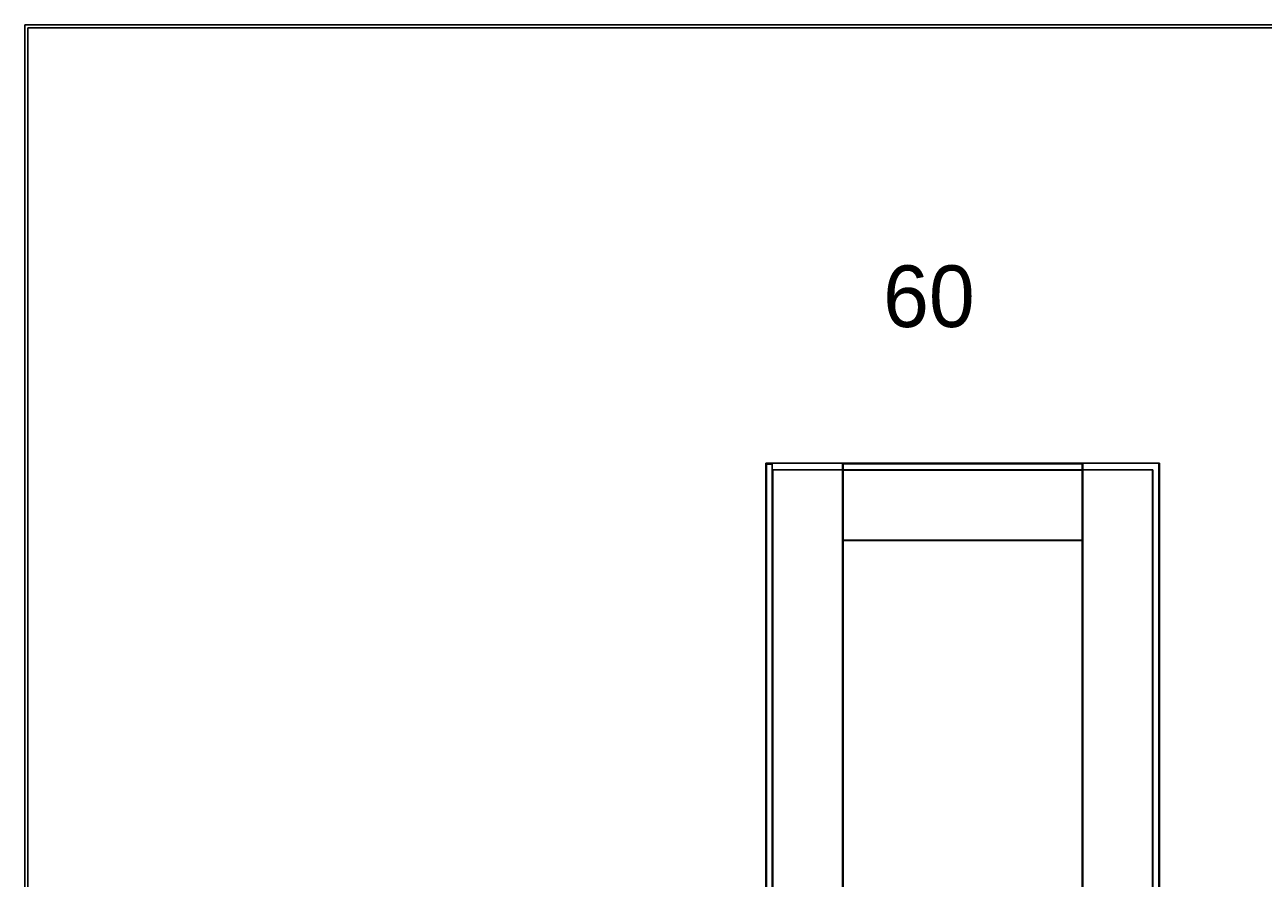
# Model space of a CAD drawing. Header units: millimetres. Extents: x 0 to 17620, y 0 to 4200.
# Tile 3 of 20: x 0 to 2010, y 2815 to 4200. Entities that reach past the tile are written whole.
import ezdxf
from ezdxf.lldxf.tags import DXFTag

# ---------------------------------------------------------------- set-up
doc = ezdxf.new("R2010")
doc.units = ezdxf.units.MM
for name, color, linetype in [('1', 250, 'Continuous'), ('151', 250, 'Continuous'), ('256', 250, 'Continuous')]:
    doc.layers.add(name, color=color, linetype=linetype)
doc.styles.add('Montserrat', font='Montserrat-Regular.ttf')
tags = doc.linetypes.add('DASHED', pattern=[25.72, 12.86, -12.86]).pattern_tags.tags
tags[6:7] = [DXFTag(74, 4), DXFTag(75, 0), DXFTag(340, '0'), DXFTag(46, 0.0), DXFTag(50, 0.0), DXFTag(44, 0.0), DXFTag(45, 0.0)]
tags[4:5] = [DXFTag(74, 4), DXFTag(75, 0), DXFTag(340, '0'), DXFTag(46, 0.0), DXFTag(50, 0.0), DXFTag(44, 0.0), DXFTag(45, 0.0)]

msp = doc.modelspace()

# ---------------------------------------------------------------- linework, layer by layer
at = {"layer": '151', "linetype": 'DASHED'}
for p, q in [((1202.4, 3488.7), (1203.7, 3487.4)), ((1203.7, 1461.7), (1203.7, 3487.4)), ((1838.4, 3488.7), (1205.4, 3488.7)), ((1212.9, 3487.2), (1212.9, 3478.2)), ((1212.9, 3478.2), (1212.9, 1461.7)), ((1830.9, 3478.2), (1212.9, 3478.2)), ((1213.8, 3478.2), (1213.8, 1461.7)), ((1715.9, 3477.4), (1327.9, 3477.4)), ((1830.1, 1461.7), (1830.1, 3478.2)), ((1830.9, 3478.2), (1830.9, 1461.7)), ((1839.9, 3487.2), (1841.4, 3488.7)), ((1841.4, 1464.7), (1841.4, 3485.7))]:
    msp.add_line(p, q, dxfattribs=at)
at = {"layer": '151', "linetype": 'Continuous'}
for p, q in [((1202.4, 3488.7), (1203.3, 3488.7)), ((1202.4, 1461.7), (1202.4, 3488.7)), ((1327.1, 3488.7), (1203.3, 3488.7)), ((1203.3, 1461.7), (1203.3, 3488.7)), ((1327.1, 3488.7), (1327.9, 3488.7)), ((1327.1, 3488.7), (1327.1, 2576.7)), ((1327.9, 2576.7), (1327.9, 3488.7)), ((1327.9, 3488.7), (1715.9, 3488.7)), ((1327.9, 3487.9), (1715.9, 3487.9)), ((1715.9, 3488.7), (1716.8, 3488.7)), ((1715.9, 1461.7), (1715.9, 3488.7)), ((1716.8, 3488.7), (1840.6, 3488.7)), ((1716.8, 1461.7), (1716.8, 3488.7)), ((1840.6, 3488.7), (1841.4, 3488.7)), ((1840.6, 3488.7), (1840.6, 1461.7)), ((1841.4, 1461.7), (1841.4, 3488.7)), ((1715.9, 3364.1), (1327.9, 3364.1)), ((1327.9, 3363.2), (1715.9, 3363.2))]:
    msp.add_line(p, q, dxfattribs=at)
at = {"layer": '151', "linetype": 'DASHED'}
msp.add_ellipse((33.7, 3487.2), major_axis=(1179.2, 0), ratio=0.001272, start_param=0, end_param=0.124906, dxfattribs=at)
at = {"layer": '256', "linetype": 'Continuous'}
for p, q in [((0, 4200), (11880, 4200)), ((0, 0), (0, 4200)), ((5, 5), (5, 4195)), ((5, 4195), (11875, 4195))]:
    msp.add_line(p, q, dxfattribs=at)

# ---------------------------------------------------------------- texts
at = {"layer": '1', "linetype": 'Continuous', "insert": (1392.9, 3708.2), "char_height": 2, "attachment_point": 7, "line_spacing_factor": 1.076592, "style": 'Montserrat'}
msp.add_mtext('\\fMontserrat|b0|i0;\\W1.0000;\\H100.00;60\\H2.00;', dxfattribs=at)

doc.saveas('drawing.dxf')
